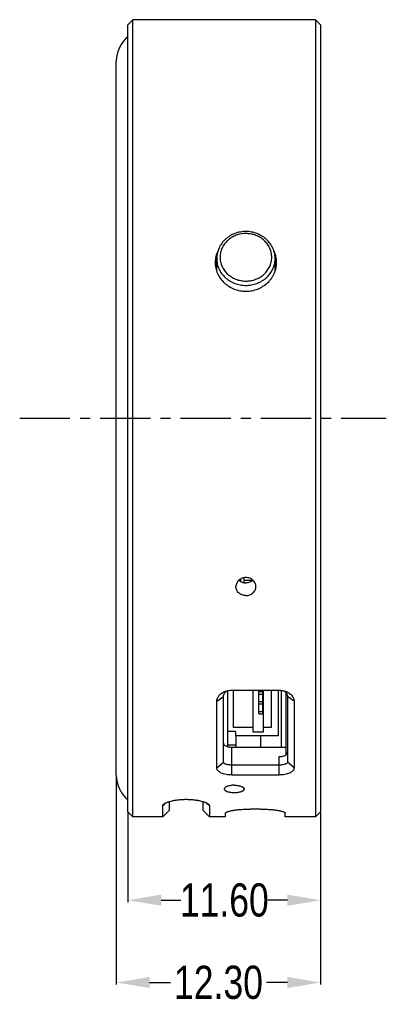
# Model space of a CAD drawing. Header units: inches. Extents: x -68 to 187, y 12 to 135.
# Tile 9 of 10: x 92 to 114, y 50 to 109. Entities that reach past the tile are written whole.
import ezdxf

# ---------------------------------------------------------------- set-up
doc = ezdxf.new("R2010")
doc.units = ezdxf.units.IN
doc.header["$LTSCALE"] = 1.21
doc.header["$MEASUREMENT"] = 0
doc.header["$PDMODE"] = 3
doc.header["$PDSIZE"] = 0.3125
doc.linetypes.add('CENTER', pattern=[2, 1.25, -0.25, 0.25, -0.25])
doc.layers.get('0').update_dxf_attribs({"linetype": 'CONTINUOUS'})
doc.layers.get('Defpoints').update_dxf_attribs({"linetype": 'CONTINUOUS'})
doc.layers.add('DIM', color=3, linetype='CONTINUOUS')
doc.styles.get("Standard").update_dxf_attribs({"font": 'txt', "width": 0.8})
doc.dimstyles.get("Standard").update_dxf_attribs({"dimtxt": 0.15625, "dimasz": 0.1875, "dimexe": 0.125, "dimexo": 0.0625, "dimgap": 0.09, "dimtad": 0, "dimtih": 1, "dimtoh": 1, "dimzin": 4, "dimdsep": 46, "dimtxsty": 'Standard', "dimblk": '_FILLED', "dimblk1": '_FILLED', "dimblk2": '_FILLED', "dimcen": 0.09, "dimazin": 1, "dimtp": 0.01, "dimtm": 0.01, "dimtfac": 1, "dimtofl": 0, "dimtmove": 0, "dimatfit": 3, "dimldrblk": '_FILLED', "dimfxl": 1, "dimtolj": 1, "dimtzin": 4, "dimarcsym": 0})

# ---------------------------------------------------------------- blocks, each defined once
blk = doc.blocks.new('_FILLED')
at = {"color": 0, "linetype": 'ByBlock'}
blk.add_solid([(0, 0), (-1, 0.167), (-1, -0.167)], dxfattribs=at)
blk = doc.blocks.new('*D4')
at = {"layer": 'Defpoints', "color": 0}
for p in [(98.917, 61.449), (110.517, 61.449), (110.517, 56.122)]:
    blk.add_point(p, dxfattribs=at)
at = {"layer": 'DIM', "color": 0, "lineweight": -2}
for p, q in [((98.917, 61.386), (98.917, 55.997)), ((110.517, 61.386), (110.517, 55.997)), ((100.917, 56.122), (102.094, 56.122)), ((108.517, 56.122), (107.341, 56.122))]:
    blk.add_line(p, q, dxfattribs=at)
at = {"layer": 'DIM', "color": 0, "lineweight": -2, "xscale": 2, "yscale": 2, "zscale": 2, "rotation": 180}
blk.add_blockref('_FILLED', (98.917, 56.122), dxfattribs=at)
at = {"layer": 'DIM', "color": 0, "lineweight": -2, "xscale": 2, "yscale": 2, "zscale": 2}
blk.add_blockref('_FILLED', (110.517, 56.122), dxfattribs=at)
at = {"layer": 'DIM', "color": 0, "insert": (104.717, 56.122), "char_height": 2, "attachment_point": 5}
blk.add_mtext('\\A1;11.60', dxfattribs=at)
blk = doc.blocks.new('*D5')
at = {"layer": 'Defpoints', "color": 0}
for p in [(98.217, 63.649), (110.517, 61.449), (98.217, 51.165)]:
    blk.add_point(p, dxfattribs=at)
at = {"layer": 'DIM', "color": 0, "lineweight": -2}
for p, q in [((98.217, 63.586), (98.217, 51.04)), ((110.517, 61.386), (110.517, 51.04)), ((100.217, 51.165), (101.477, 51.165)), ((108.517, 51.165), (107.257, 51.165))]:
    blk.add_line(p, q, dxfattribs=at)
at = {"layer": 'DIM', "color": 0, "lineweight": -2, "xscale": 2, "yscale": 2, "zscale": 2, "rotation": 180}
blk.add_blockref('_FILLED', (98.217, 51.165), dxfattribs=at)
at = {"layer": 'DIM', "color": 0, "lineweight": -2, "xscale": 2, "yscale": 2, "zscale": 2}
blk.add_blockref('_FILLED', (110.517, 51.165), dxfattribs=at)
at = {"layer": 'DIM', "color": 0, "insert": (104.367, 51.165), "char_height": 2, "attachment_point": 5}
blk.add_mtext('\\A1;12.30', dxfattribs=at)

msp = doc.modelspace()

# ---------------------------------------------------------------- linework, layer by layer
at = {"color": 7, "linetype": 'Continuous'}
for p, q in [((98.917, 108.849), (99.217, 109.149)), ((99.217, 61.149), (99.217, 109.149)), ((110.217, 109.149), (99.217, 109.149)), ((110.217, 109.149), (110.217, 61.149)), ((110.517, 108.849), (110.217, 109.149)), ((98.917, 61.449), (98.917, 108.849)), ((110.517, 108.849), (110.517, 61.449)), ((98.217, 63.649), (98.217, 106.649)), ((104.262, 93.987), (104.262, 94.761)), ((107.772, 93.987), (107.772, 94.761)), ((105.717, 75.299), (105.717, 75.479)), ((105.917, 75.226), (105.917, 75.545)), ((105.917, 75.399), (106.433, 75.399)), ((104.267, 68.101), (104.667, 68.385)), ((104.667, 64.441), (104.667, 68.385)), ((104.917, 68.739), (104.917, 65.372)), ((105.167, 68.766), (108.017, 68.766)), ((105.277, 66.518), (105.277, 68.766)), ((106.447, 66.249), (106.447, 68.766)), ((106.792, 67.34), (106.792, 68.766)), ((106.792, 68.685), (107.042, 68.685)), ((106.792, 68.536), (107.042, 68.536)), ((107.042, 67.34), (107.042, 68.766)), ((107.063, 68.766), (107.063, 66.249)), ((107.529, 68.766), (107.529, 66.518)), ((107.967, 68.766), (107.967, 66.013)), ((108.167, 65.341), (108.167, 68.756)), ((108.417, 68.63), (108.417, 64.865)), ((108.517, 68.385), (108.517, 64.441)), ((108.917, 68.101), (108.517, 68.385)), ((104.267, 64.09), (104.267, 68.101)), ((106.792, 68.087), (107.042, 68.087)), ((106.792, 67.938), (107.042, 67.938)), ((108.917, 68.101), (108.917, 64.09)), ((106.792, 67.49), (107.042, 67.49)), ((106.792, 67.34), (107.042, 67.34)), ((106.447, 66.518), (105.277, 66.518)), ((107.529, 66.518), (107.063, 66.518)), ((105.386, 66.29), (104.917, 66.29)), ((105.386, 66.29), (105.386, 66.013)), ((107.967, 66.013), (105.386, 66.013)), ((105.417, 66.013), (105.417, 65.341)), ((107.063, 66.249), (106.447, 66.249)), ((106.887, 66.013), (106.887, 65.341)), ((104.917, 65.474), (105.417, 65.474)), ((105.167, 63.661), (105.167, 65.341)), ((105.167, 65.341), (108.417, 65.341)), ((108.017, 63.661), (108.017, 64.772)), ((104.267, 64.09), (104.667, 64.441)), ((108.017, 64.258), (105.167, 64.258)), ((108.917, 64.09), (108.517, 64.441)), ((108.017, 63.661), (105.167, 63.661)), ((101.017, 61.81), (101.204, 61.991)), ((101.017, 61.149), (101.017, 61.81)), ((101.417, 61.549), (101.417, 62.071)), ((103.417, 62.071), (103.417, 61.549)), ((103.817, 61.81), (103.631, 61.991)), ((103.817, 61.81), (103.817, 61.149)), ((98.917, 61.449), (99.217, 61.149)), ((101.017, 61.149), (99.217, 61.149)), ((101.417, 61.549), (101.017, 61.149)), ((103.417, 61.549), (103.817, 61.149)), ((104.787, 61.149), (103.817, 61.149)), ((104.787, 61.149), (104.787, 61.362)), ((106.887, 61.612), (106.287, 61.612)), ((108.387, 61.149), (108.387, 61.362)), ((110.217, 61.149), (108.387, 61.149)), ((110.517, 61.449), (110.217, 61.149))]:
    msp.add_line(p, q, dxfattribs=at)
at = {"color": 6, "linetype": 'CENTER', "ltscale": 2}
msp.add_line((92.4, 85.149), (114.469, 85.149), dxfattribs=at)
at = {"color": 7, "linetype": 'Continuous'}
for centre, radius, start, end in [((100.174, 106.649), 1.957, 129.96621, 180), ((105.76, 93.858), 1.593, 160.12853, 167.82107), ((105.78, 94.761), 1.518, 179.5911, 180), ((106.27, 93.856), 1.598, 12.18946, 19.86093), ((100.174, 63.649), 1.957, 180, 230.03379)]:
    msp.add_arc(centre, radius, start, end, dxfattribs=at)
for points, knots in [([(107.772, 94.761), (107.772, 94.814), (107.767, 94.922), (107.741, 95.081), (107.699, 95.237), (107.621, 95.439), (107.484, 95.676), (107.301, 95.882), (107.132, 96.025), (106.947, 96.152), (106.693, 96.278), (106.365, 96.371), (106.023, 96.403), (105.681, 96.373), (105.352, 96.282), (105.097, 96.157), (104.912, 96.032), (104.742, 95.89), (104.557, 95.685), (104.418, 95.449), (104.339, 95.247), (104.296, 95.091), (104.269, 94.932), (104.263, 94.825), (104.262, 94.772)], [0, 0, 0, 0, 0.03028, 0.060597, 0.090989, 0.121489, 0.182845, 0.244917, 0.276281, 0.307837, 0.371402, 0.435517, 0.499933, 0.564354, 0.628484, 0.69207, 0.723639, 0.755016, 0.817114, 0.878491, 0.908999, 0.939397, 0.969719, 1, 1, 1, 1]), ([(107.572, 94.83), (107.573, 94.876), (107.568, 94.97), (107.547, 95.11), (107.511, 95.246), (107.443, 95.424), (107.323, 95.633), (107.162, 95.815), (107.013, 95.942), (106.849, 96.055), (106.624, 96.167), (106.332, 96.25), (106.027, 96.28), (105.723, 96.254), (105.429, 96.174), (105.202, 96.065), (105.038, 95.954), (104.886, 95.829), (104.723, 95.649), (104.6, 95.441), (104.53, 95.265), (104.492, 95.128), (104.468, 94.989), (104.463, 94.895), (104.462, 94.848)], [0, 0, 0, 0, 0.02997, 0.059989, 0.090104, 0.120364, 0.18138, 0.243337, 0.274733, 0.306375, 0.370263, 0.434853, 0.499826, 0.564812, 0.629439, 0.693381, 0.725056, 0.756486, 0.81851, 0.879584, 0.909865, 0.939997, 0.970027, 1, 1, 1, 1]), ([(104.342, 95.244), (104.313, 95.188), (104.263, 95.074), (104.208, 94.896), (104.175, 94.713), (104.167, 94.588), (104.167, 94.526)], [0, 0, 0, 0, 0.25072, 0.50055, 0.750108, 1, 1, 1, 1]), ([(107.867, 94.526), (107.867, 94.588), (107.86, 94.712), (107.827, 94.895), (107.772, 95.073), (107.722, 95.187), (107.693, 95.242)], [0, 0, 0, 0, 0.249896, 0.499457, 0.749287, 1, 1, 1, 1]), ([(104.167, 94.526), (104.167, 94.471), (104.173, 94.359), (104.2, 94.192), (104.244, 94.028), (104.326, 93.815), (104.471, 93.563), (104.702, 93.299), (104.984, 93.081), (105.306, 92.918), (105.655, 92.818), (106.017, 92.784), (106.38, 92.818), (106.729, 92.918), (107.05, 93.081), (107.332, 93.299), (107.564, 93.563), (107.708, 93.815), (107.79, 94.028), (107.834, 94.192), (107.861, 94.359), (107.867, 94.471), (107.867, 94.526)], [0, 0, 0, 0, 0.029842, 0.059826, 0.089989, 0.120359, 0.181711, 0.244005, 0.307165, 0.37103, 0.435389, 0.5, 0.564611, 0.62897, 0.692835, 0.755995, 0.818289, 0.879641, 0.910011, 0.940174, 0.970158, 1, 1, 1, 1]), ([(104.262, 94.761), (104.262, 94.708), (104.268, 94.602), (104.293, 94.446), (104.335, 94.292), (104.412, 94.092), (104.549, 93.857), (104.731, 93.653), (104.9, 93.512), (105.085, 93.385), (105.339, 93.26), (105.669, 93.167), (106.011, 93.135), (106.354, 93.165), (106.685, 93.256), (106.94, 93.38), (107.125, 93.505), (107.295, 93.645), (107.479, 93.848), (107.617, 94.082), (107.696, 94.282), (107.739, 94.435), (107.765, 94.592), (107.772, 94.697), (107.772, 94.75)], [0, 0, 0, 0, 0.02997, 0.05999, 0.090111, 0.120377, 0.181412, 0.24339, 0.274795, 0.306447, 0.370347, 0.434942, 0.499913, 0.564891, 0.629504, 0.693432, 0.725099, 0.756521, 0.818533, 0.879597, 0.909874, 0.940003, 0.970029, 1, 1, 1, 1]), ([(104.462, 94.848), (104.462, 94.802), (104.466, 94.708), (104.488, 94.568), (104.524, 94.431), (104.592, 94.254), (104.712, 94.045), (104.872, 93.863), (105.022, 93.736), (105.185, 93.623), (105.41, 93.511), (105.703, 93.428), (106.007, 93.398), (106.312, 93.424), (106.605, 93.504), (106.832, 93.613), (106.997, 93.724), (107.148, 93.849), (107.311, 94.029), (107.434, 94.237), (107.505, 94.413), (107.543, 94.55), (107.566, 94.689), (107.572, 94.783), (107.572, 94.83)], [0, 0, 0, 0, 0.02997, 0.059989, 0.090104, 0.120364, 0.18138, 0.243337, 0.274733, 0.306375, 0.370263, 0.434853, 0.499826, 0.564812, 0.629439, 0.693381, 0.725056, 0.756486, 0.81851, 0.879584, 0.909865, 0.939997, 0.970027, 1, 1, 1, 1]), ([(106.617, 75.006), (106.617, 75.042), (106.609, 75.113), (106.575, 75.217), (106.519, 75.312), (106.456, 75.381), (106.398, 75.429), (106.335, 75.472), (106.248, 75.515), (106.135, 75.546), (106.017, 75.556), (105.9, 75.546), (105.787, 75.515), (105.7, 75.472), (105.636, 75.429), (105.578, 75.381), (105.516, 75.312), (105.46, 75.217), (105.425, 75.113), (105.417, 75.042), (105.417, 75.006)], [0, 0, 0, 0, 0.05938, 0.119352, 0.180262, 0.242298, 0.273787, 0.305552, 0.36974, 0.434673, 0.5, 0.565327, 0.63026, 0.694448, 0.726213, 0.757702, 0.819738, 0.880648, 0.94062, 1, 1, 1, 1]), ([(105.589, 75.388), (105.617, 75.362), (105.679, 75.316), (105.784, 75.265), (105.898, 75.233), (105.978, 75.226), (106.017, 75.226)], [0, 0, 0, 0, 0.244254, 0.493137, 0.745596, 1, 1, 1, 1]), ([(106.446, 75.388), (106.418, 75.362), (106.356, 75.316), (106.25, 75.265), (106.136, 75.233), (106.057, 75.226), (106.017, 75.226)], [0, 0, 0, 0, 0.244254, 0.493137, 0.745597, 1, 1, 1, 1]), ([(106.017, 74.465), (105.978, 74.465), (105.9, 74.472), (105.787, 74.503), (105.683, 74.553), (105.591, 74.62), (105.516, 74.702), (105.46, 74.796), (105.425, 74.899), (105.417, 74.97), (105.417, 75.006)], [0, 0, 0, 0, 0.13124, 0.261509, 0.389985, 0.516129, 0.639776, 0.761176, 0.880953, 1, 1, 1, 1]), ([(106.017, 74.465), (106.056, 74.465), (106.135, 74.472), (106.248, 74.503), (106.352, 74.553), (106.443, 74.62), (106.519, 74.702), (106.575, 74.796), (106.609, 74.899), (106.617, 74.97), (106.617, 75.006)], [0, 0, 0, 0, 0.13124, 0.261509, 0.389985, 0.516129, 0.639776, 0.761176, 0.880952, 1, 1, 1, 1]), ([(104.267, 68.101), (104.267, 68.132), (104.274, 68.196), (104.302, 68.29), (104.349, 68.379), (104.435, 68.493), (104.581, 68.615), (104.721, 68.68), (104.796, 68.705)], [0, 0, 0, 0, 0.11064, 0.223927, 0.341262, 0.463507, 0.722808, 1, 1, 1, 1]), ([(104.667, 68.385), (104.667, 68.402), (104.67, 68.437), (104.687, 68.506), (104.728, 68.589), (104.805, 68.674), (104.869, 68.718), (104.904, 68.736)], [0, 0, 0, 0, 0.116191, 0.234391, 0.478286, 0.734049, 1, 1, 1, 1]), ([(104.796, 68.705), (104.855, 68.726), (104.978, 68.756), (105.104, 68.766), (105.167, 68.766)], [0, 0, 0, 0, 0.496479, 1, 1, 1, 1]), ([(108.017, 68.766), (108.081, 68.766), (108.207, 68.756), (108.33, 68.726), (108.389, 68.705)], [0, 0, 0, 0, 0.503722, 1, 1, 1, 1]), ([(108.28, 68.736), (108.315, 68.718), (108.38, 68.674), (108.456, 68.589), (108.498, 68.506), (108.514, 68.437), (108.517, 68.402), (108.517, 68.385)], [0, 0, 0, 0, 0.265987, 0.521783, 0.765704, 0.883939, 1, 1, 1, 1]), ([(108.389, 68.705), (108.464, 68.68), (108.603, 68.615), (108.75, 68.493), (108.836, 68.379), (108.882, 68.29), (108.911, 68.196), (108.917, 68.132), (108.917, 68.101)], [0, 0, 0, 0, 0.277224, 0.536553, 0.65881, 0.776157, 0.889468, 1, 1, 1, 1]), ([(104.667, 65.575), (104.667, 65.567), (104.669, 65.551), (104.679, 65.52), (104.699, 65.49), (104.726, 65.463), (104.761, 65.436), (104.815, 65.406), (104.89, 65.378), (104.977, 65.357), (105.07, 65.344), (105.134, 65.341), (105.167, 65.341)], [0, 0, 0, 0, 0.039195, 0.079479, 0.167285, 0.21661, 0.270042, 0.389605, 0.525544, 0.67532, 0.835058, 1, 1, 1, 1]), ([(108.017, 64.772), (108.056, 64.772), (108.131, 64.776), (108.239, 64.794), (108.335, 64.822), (108.393, 64.85), (108.418, 64.865)], [0, 0, 0, 0, 0.277897, 0.54378, 0.787062, 1, 1, 1, 1]), ([(108.418, 64.865), (108.433, 64.875), (108.46, 64.895), (108.492, 64.93), (108.513, 64.968), (108.517, 64.995), (108.517, 65.008)], [0, 0, 0, 0, 0.295332, 0.55483, 0.785412, 1, 1, 1, 1]), ([(105.167, 63.661), (105.11, 63.661), (104.996, 63.666), (104.831, 63.688), (104.677, 63.725), (104.56, 63.768), (104.478, 63.81), (104.408, 63.853), (104.35, 63.902), (104.307, 63.959), (104.284, 64.001), (104.27, 64.045), (104.267, 64.075), (104.267, 64.09)], [0, 0, 0, 0, 0.159772, 0.315496, 0.463145, 0.599012, 0.66162, 0.72031, 0.825571, 0.87275, 0.916932, 0.959008, 1, 1, 1, 1]), ([(105.167, 64.258), (105.135, 64.258), (105.072, 64.26), (104.981, 64.269), (104.896, 64.284), (104.82, 64.305), (104.765, 64.327), (104.729, 64.349), (104.707, 64.365), (104.689, 64.383), (104.677, 64.401), (104.669, 64.421), (104.667, 64.434), (104.667, 64.441)], [0, 0, 0, 0, 0.168544, 0.332192, 0.486036, 0.625448, 0.746566, 0.799566, 0.847447, 0.890515, 0.929461, 0.965449, 1, 1, 1, 1]), ([(108.517, 64.441), (108.517, 64.434), (108.516, 64.421), (108.508, 64.401), (108.495, 64.383), (108.478, 64.365), (108.456, 64.349), (108.42, 64.327), (108.364, 64.305), (108.289, 64.284), (108.203, 64.269), (108.112, 64.26), (108.049, 64.258), (108.017, 64.258)], [0, 0, 0, 0, 0.034605, 0.070594, 0.109547, 0.152623, 0.200514, 0.253524, 0.374663, 0.514094, 0.667954, 0.831612, 1, 1, 1, 1]), ([(108.917, 64.09), (108.917, 64.075), (108.914, 64.045), (108.9, 64.001), (108.878, 63.958), (108.835, 63.902), (108.776, 63.853), (108.707, 63.81), (108.624, 63.768), (108.507, 63.725), (108.353, 63.688), (108.188, 63.666), (108.075, 63.661), (108.017, 63.661)], [0, 0, 0, 0, 0.041056, 0.083131, 0.12732, 0.174504, 0.279782, 0.338481, 0.401097, 0.536981, 0.684643, 0.840376, 1, 1, 1, 1]), ([(105.317, 63.046), (105.278, 63.046), (105.201, 63.043), (105.09, 63.03), (104.987, 63.009), (104.909, 62.985), (104.854, 62.962), (104.819, 62.944), (104.789, 62.925), (104.763, 62.905), (104.743, 62.885), (104.728, 62.863), (104.719, 62.841), (104.717, 62.826), (104.717, 62.819)], [0, 0, 0, 0, 0.171916, 0.338244, 0.493695, 0.633605, 0.69658, 0.754428, 0.806966, 0.854185, 0.896316, 0.933919, 0.967987, 1, 1, 1, 1]), ([(105.317, 63.046), (105.356, 63.046), (105.433, 63.043), (105.545, 63.03), (105.648, 63.009), (105.726, 62.985), (105.78, 62.962), (105.815, 62.944), (105.846, 62.925), (105.871, 62.905), (105.891, 62.885), (105.906, 62.863), (105.915, 62.841), (105.917, 62.826), (105.917, 62.819)], [0, 0, 0, 0, 0.171916, 0.338244, 0.493695, 0.633605, 0.69658, 0.754428, 0.806965, 0.854185, 0.896316, 0.933919, 0.967986, 1, 1, 1, 1]), ([(104.717, 62.819), (104.717, 62.812), (104.719, 62.797), (104.728, 62.775), (104.743, 62.754), (104.763, 62.734), (104.789, 62.716), (104.819, 62.698), (104.854, 62.681), (104.909, 62.66), (104.987, 62.638), (105.09, 62.62), (105.201, 62.608), (105.317, 62.605), (105.433, 62.608), (105.545, 62.62), (105.647, 62.638), (105.725, 62.66), (105.78, 62.681), (105.815, 62.698), (105.846, 62.716), (105.871, 62.734), (105.891, 62.754), (105.906, 62.775), (105.915, 62.797), (105.917, 62.812), (105.917, 62.819)], [0, 0, 0, 0, 0.016037, 0.032934, 0.051493, 0.072268, 0.095587, 0.121601, 0.150328, 0.18169, 0.251636, 0.329662, 0.413368, 0.5, 0.586632, 0.670338, 0.748364, 0.81831, 0.849672, 0.878399, 0.904413, 0.927732, 0.948507, 0.967066, 0.983963, 1, 1, 1, 1]), ([(101.017, 61.81), (101.017, 61.817), (101.019, 61.832), (101.028, 61.855), (101.043, 61.877), (101.055, 61.891), (101.062, 61.898)], [0, 0, 0, 0, 0.215979, 0.448549, 0.707595, 1, 1, 1, 1]), ([(101.062, 61.898), (101.073, 61.909), (101.099, 61.931), (101.143, 61.96), (101.197, 61.989), (101.259, 62.017), (101.328, 62.043), (101.434, 62.078), (101.582, 62.116), (101.774, 62.151), (101.98, 62.178), (102.197, 62.194), (102.417, 62.199), (102.638, 62.194), (102.854, 62.178), (103.061, 62.151), (103.253, 62.116), (103.4, 62.078), (103.506, 62.043), (103.576, 62.017), (103.638, 61.989), (103.691, 61.96), (103.736, 61.931), (103.761, 61.909), (103.772, 61.898)], [0, 0, 0, 0, 0.016307, 0.035218, 0.056757, 0.080855, 0.107379, 0.13615, 0.199593, 0.269423, 0.343852, 0.421216, 0.500001, 0.578785, 0.656149, 0.730579, 0.800408, 0.863851, 0.892622, 0.919145, 0.943243, 0.964783, 0.983693, 1, 1, 1, 1]), ([(103.772, 61.898), (103.779, 61.891), (103.792, 61.877), (103.806, 61.855), (103.815, 61.832), (103.817, 61.817), (103.817, 61.81)], [0, 0, 0, 0, 0.2925, 0.551672, 0.784208, 1, 1, 1, 1]), ([(104.787, 61.362), (104.787, 61.365), (104.789, 61.372), (104.794, 61.383), (104.804, 61.393), (104.816, 61.404), (104.833, 61.414), (104.852, 61.425), (104.875, 61.435), (104.912, 61.45), (104.967, 61.469), (105.042, 61.49), (105.129, 61.51), (105.227, 61.529), (105.335, 61.547), (105.453, 61.563), (105.579, 61.577), (105.76, 61.594), (105.996, 61.608), (106.189, 61.612), (106.287, 61.612)], [0, 0, 0, 0, 0.006535, 0.013962, 0.022795, 0.033333, 0.045739, 0.060096, 0.076444, 0.094793, 0.137442, 0.187839, 0.245635, 0.310376, 0.381528, 0.458481, 0.540558, 0.627016, 0.809827, 1, 1, 1, 1]), ([(106.887, 61.612), (106.985, 61.612), (107.178, 61.608), (107.415, 61.594), (107.595, 61.577), (107.721, 61.563), (107.839, 61.547), (107.948, 61.529), (108.046, 61.51), (108.133, 61.49), (108.208, 61.469), (108.262, 61.45), (108.299, 61.435), (108.322, 61.425), (108.342, 61.414), (108.358, 61.404), (108.371, 61.393), (108.38, 61.383), (108.386, 61.372), (108.387, 61.365), (108.387, 61.362)], [0, 0, 0, 0, 0.190173, 0.372984, 0.459442, 0.541519, 0.618472, 0.689624, 0.754365, 0.812161, 0.862558, 0.905207, 0.923556, 0.939904, 0.954261, 0.966667, 0.977205, 0.986038, 0.993465, 1, 1, 1, 1])]:
    msp.add_open_spline(points, degree=3, knots=knots, dxfattribs=at)

# ---------------------------------------------------------------- dimensions: what is measured, and where the dimension line sits
at = {"layer": 'DIM'}
for base, p1, p2, picture, middle in [((98.217, 51.165), (110.517, 61.449), (98.217, 63.649), '*D5', (104.367, 51.165)), ((110.517, 56.122), (98.917, 61.449), (110.517, 61.449), '*D4', (104.717, 56.122))]:
    dim = msp.add_linear_dim(base=base, p1=p1, p2=p2, dimstyle='Standard', override={"dimtxt": 2, "dimasz": 2, "dimtih": 0, "dimtoh": 0, "dimzin": 0, "dimcen": 0.198, "dimadec": 0, "dimazin": 0, "dimtp": 0, "dimtm": 0, "dimtdec": 4, "dimtzin": 0}, dxfattribs=at)
    dim.commit()
    dim.dimension.update_dxf_attribs({"geometry": picture, "text_midpoint": middle})

doc.saveas('drawing.dxf')
